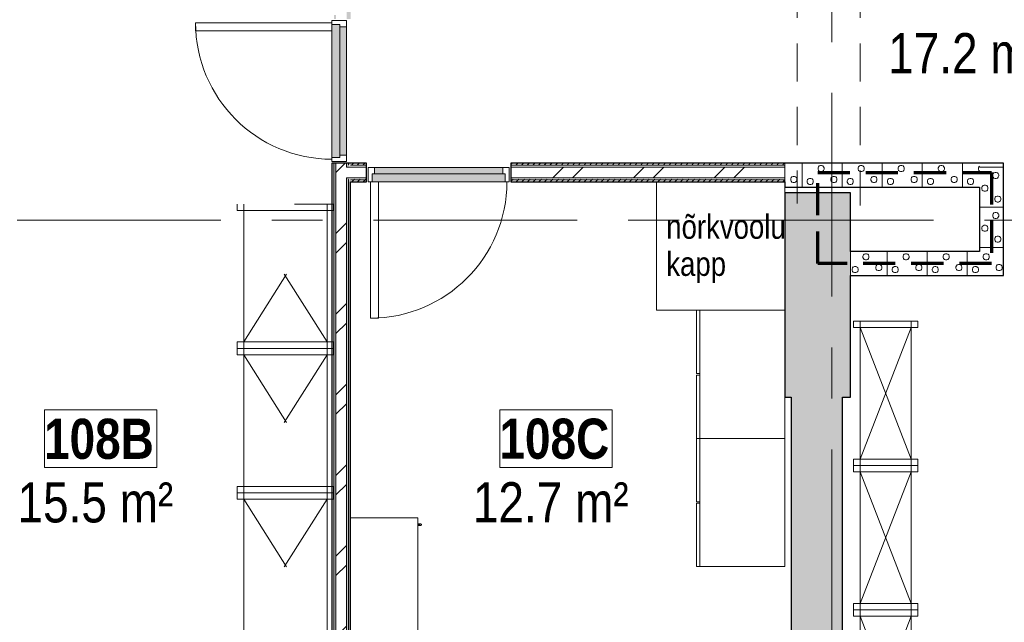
# Model space of a CAD drawing. Header units: millimetres. Extents: x -2180 to 91692, y -6418 to 21859.
# Tile 3 of 256: x 936 to 7075, y 1992 to 5750. Entities that reach past the tile are written whole.
import ezdxf

# ---------------------------------------------------------------- set-up
doc = ezdxf.new("R2010")
doc.units = ezdxf.units.MM
for name, pattern in [('EST_Dash_2_1_', [300, 200, -100]), ('Grid Line 1_2_', [2222.5, 1270, -317.5, 317.5, -317.5]), ('IMPORT-Dashed', [1000, 500, -500]), ('Overhead', [396.875, 238.125, -158.75])]:
    doc.linetypes.add(name, pattern=pattern)
for name, color, linetype, lineweight, true_color in [('_ hall', 9, 'Continuous', 9, 0x808080), ('_Beyond_-1', 7, 'Continuous', 9, 0xaaaaaa), ('AS_Standard_moobel-1', 7, 'Continuous', 9, 0xaaaaaa), ('Cut Pattern-1', 7, 'Continuous', 9, 0x787878), ('Doors-3', 7, 'Continuous', 9, 0x646464), ('ET-MÖB-20-1', 7, 'Continuous', 18, 0xb6aaaa), ('ET-SISUST_-15-1', 7, 'Continuous', 18, 0xb6aaaa), ('ET-SISUST_PEEN-05-1', 7, 'IMPORT-Dashed', 9, 0xb6aaaa), ('Furniture-1', 7, 'Continuous', 9, 0xb6aaaa), ('Furniture-2', 7, 'Continuous', 9, 0xaaaaaa), ('Furniture-3', 7, 'Continuous', 9, 0xd4d4d4), ('SMA_Tuletõkkesektsioon', 1, 'EST_Dash_2_1_', 70, 0xff0000)]:
    doc.layers.add(name, color=color, linetype=linetype, lineweight=lineweight, true_color=true_color)
for name, color, linetype, lineweight in [('_Overhead_', 7, 'Overhead', 9), ('Common Edges', 7, 'Continuous', 9), ('Cut Pattern-3', 7, 'Continuous', 9), ('Doors', 7, 'Continuous', 9), ('Doors-2', 7, 'Continuous', 18), ('Grids-1', 7, 'Grid Line 1_2_', 9), ('Plan Swing', 7, 'Continuous', 9), ('Room Tags', 7, 'Continuous', 9), ('Text Notes', 7, 'Continuous', 9), ('Walls-1', 7, 'Continuous', 25)]:
    doc.layers.add(name, color=color, linetype=linetype, lineweight=lineweight)
doc.styles.add('Swis721 Cn BT', font='swissc.ttf', dxfattribs={"height": 250})
doc.styles.add('Swis721 Cn BT_2', font='swissc.ttf', dxfattribs={"height": 150})
doc.styles.add('Swis721 Cn BT_B', font='swisscb.ttf', dxfattribs={"height": 250})
pattern_1 = [(45, (0, 0), (0, 35.35534), [25, -25])]
pattern_2 = [(45, (0, 0), (-251.447, 251.447), []), (45, (0, 381), (-251.447, 251.447), [])]

# ---------------------------------------------------------------- blocks, each defined once
blk = doc.blocks.new('SMA_D01_ 1-poolne - SU-P-05- 900x2100-1929733-1 Korruse  plaan')
at = {"layer": 'Doors-3'}
for points in [[(328.2, 58), (-415, 58), (-415, 8), (415, 8), (415, 58), (375, 58)], [(-253.5, 8), (-400, 8), (-400, -32), (400, -32), (400, 8), (328.2, 8)]]:
    blk.add_hatch(color=256, dxfattribs=at).paths.add_polyline_path(points, flags=0)
at = {"layer": 'Doors'}
for p, q in [((375, 58), (-415, 58)), ((-400, 8), (400, 8)), ((400, -32), (-400, -32))]:
    blk.add_line(p, q, dxfattribs=at)
at = {"layer": 'Doors-2'}
for p, q in [((425, 908), (375, 908)), ((375, 908), (375, 58)), ((425, 58), (425, 908)), ((-415, 58), (-440, 58)), ((-440, 58), (-440, -32)), ((-415, 8), (-415, 58)), ((-400, 8), (-415, 8)), ((-400, -32), (-400, 8)), ((375, 58), (425, 58)), ((415, 8), (400, 8)), ((400, 8), (400, -32)), ((415, 58), (415, 8)), ((440, 58), (425, 58)), ((440, -32), (440, 58)), ((-440, -32), (-400, -32)), ((400, -32), (440, -32))]:
    blk.add_line(p, q, dxfattribs=at)
at = {"layer": 'Plan Swing'}
blk.add_arc((425, 58), 850, 90, 180, dxfattribs=at)
blk = doc.blocks.new('Laoriiul 2 - 600x900 riiul_dwg_LR_1-993082-1 Korruse  plaan')
at = {"layer": 'ET-MÖB-20-1'}
for p, q in [((-260, -450), (-260, -410)), ((260, -410), (260, -450))]:
    blk.add_line(p, q, dxfattribs=at)
at = {"layer": 'ET-SISUST_-15-1'}
for p, q in [((-260, -450), (-260, 450)), ((260, 450), (260, -450)), ((-56, -450), (-300, -450))]:
    blk.add_line(p, q, dxfattribs=at)
at = {"layer": 'ET-SISUST_-15-1', "flags": 128}
for points in [[(-300, 410), (300, 410), (300, 450), (300, 410), (-300, 410), (-300, 450), (300, 450)], [(-300, -410), (-300, -450), (-56, -450)]]:
    blk.add_lwpolyline(points, dxfattribs=at)
blk.add_lwpolyline([(300, -450), (300, -410), (-300, -410), (300, -410)], close=True, dxfattribs=at)
at = {"layer": 'ET-SISUST_PEEN-05-1'}
for p, q in [((260, 410), (-260, -410)), ((-260, 410), (260, -410))]:
    blk.add_line(p, q, dxfattribs=at)
blk = doc.blocks.new('Laoriiul 2 - 600x900 riiul_dwg-993078-1 Korruse  plaan')
blk.add_blockref('Laoriiul 2 - 600x900 riiul_dwg_LR_1-993082-1 Korruse  plaan', (5374.4, -1037.2))
blk = doc.blocks.new('Laoriiul 2 - Laoriiul 2-V22-1 Korruse  plaan')
at = {"extrusion": (0, 0, -1), "zscale": -1, "rotation": 269.9999999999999}
blk.add_blockref('Laoriiul 2 - 600x900 riiul_dwg-993078-1 Korruse  plaan', (1036.2, 5372.9), dxfattribs=at)
blk = doc.blocks.new('Laoriiul 2 - Laoriiul 2-993149-1 Korruse  plaan')
at = {"rotation": 89.99999999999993}
blk.add_blockref('Laoriiul 2 - 600x900 riiul_dwg-993078-1 Korruse  plaan', (-1036.2, -5372.9), dxfattribs=at)
blk = doc.blocks.new('Laoriiul 1 - Laoriiul 1-995359-1 Korruse  plaan')
at = {"layer": '_Beyond_-1'}
for p, q in [((-450.4, -200), (-450.4, 200)), ((-450.4, 200), (-450.4, -200)), ((-410.4, 200), (-450.4, 200)), ((-410.4, 200), (-410.4, -200)), ((-410.4, -200), (-410.4, 200)), ((409.6, 200), (449.6, 200)), ((409.6, -200), (409.6, 200)), ((409.6, 200), (409.6, -200)), ((449.6, 200), (449.6, -200)), ((-450.4, 160), (449.6, 160)), ((-450.4, 160), (-410.4, 160)), ((409.6, 160), (-410.4, -160)), ((409.6, -160), (-410.4, 160)), ((449.6, -160), (-450.4, -160)), ((-410.4, -160), (-450.4, -160)), ((-410.4, -200), (-450.4, -200)), ((-450.4, -200), (-410.4, -200)), ((449.6, -200), (409.6, -200)), ((409.6, -200), (449.6, -200))]:
    blk.add_line(p, q, dxfattribs=at)
blk = doc.blocks.new('Laoriiul 1 - Laoriiul 1-992995-1 Korruse  plaan')
at = {"layer": '_Beyond_-1'}
for p, q in [((-450.4, 200), (-450.4, -200)), ((-410.4, 200), (-450.4, 200)), ((-450.4, 200), (-410.4, 200)), ((-450.4, -200), (-450.4, 200)), ((-410.4, -200), (-410.4, 200)), ((-410.4, 200), (-410.4, -200)), ((409.6, 200), (409.6, -200)), ((449.6, 200), (409.6, 200)), ((409.6, 200), (449.6, 200)), ((409.6, -200), (409.6, 200)), ((449.6, -200), (449.6, 200)), ((449.6, 160), (-450.4, 160)), ((-410.4, 160), (-450.4, 160)), ((409.6, -160), (-410.4, 160)), ((409.6, 160), (-410.4, -160)), ((-450.4, -160), (449.6, -160)), ((-450.4, -160), (-410.4, -160)), ((-410.4, -200), (-450.4, -200)), ((409.6, -200), (449.6, -200))]:
    blk.add_line(p, q, dxfattribs=at)
blk = doc.blocks.new('Standard 1200_SERIE SE411S - serie_3d -SE411S_dwg_SE411S-996500-1 Korruse  plaan')
at = {"layer": 'AS_Standard_moobel-1'}
for p, q in [((0, -1), (0, -420)), ((1201, -1), (1201, -420)), ((1201, -420), (0, -420)), ((1154, -420), (1154, -438)), ((1159, -433), (1159, -420)), ((1159, -420), (1159, -433)), ((1164, -438), (1164, -420))]:
    blk.add_line(p, q, dxfattribs=at)
for start, end in [(90, 270), (90, 270), (270, 90), (270, 90)]:
    blk.add_arc((1159, -438), 5, start, end, dxfattribs=at)
blk = doc.blocks.new('Standard 1200_SERIE SE411S - serie_3d -SE411S_dwg-996496-1 Korruse  plaan')
blk.add_blockref('Standard 1200_SERIE SE411S - serie_3d -SE411S_dwg_SE411S-996500-1 Korruse  plaan', (53925.2, 29870.6))
blk = doc.blocks.new('Standard 1200_SERIE SE411S - Standard 1200_SERIE SE411S-V32-1 Korruse  plaan')
at = {"layer": 'Furniture-3'}
for p, q in [((-599.4, 185), (-599.4, -235)), ((601.6, -235), (601.6, 185)), ((-599.4, -235), (601.6, -235))]:
    blk.add_line(p, q, dxfattribs=at)
blk.add_blockref('Standard 1200_SERIE SE411S - serie_3d -SE411S_dwg-996496-1 Korruse  plaan', (-54524.6, -29685.5))
blk = doc.blocks.new('Standard 550x800 riietekapp - Standard 550x800 riietekapp-1726173-1 Korruse  plaan')
at = {"layer": 'Furniture-3'}
for p, q in [((-5, 195), (-400, 195)), ((-400, 195), (-400, 176)), ((-5, 176), (-5, 195)), ((400, 195), (5, 195)), ((5, 195), (5, 176)), ((400, 176), (400, 195)), ((-400, 176), (-5, 176)), ((400, 175), (-400, 175)), ((-400, 175), (-400, -355)), ((5, 176), (400, 176)), ((400, -355), (400, 175)), ((-400, -355), (400, -355))]:
    blk.add_line(p, q, dxfattribs=at)
blk = doc.blocks.new('Standard 550x800 riietekapp - Standard 550x800 riietekapp-V122-1 Korruse  plaan')
at = {"layer": 'Furniture-3'}
for p, q in [((-5, 195), (-400, 195)), ((-400, 195), (-400, 176)), ((-5, 176), (-5, 195)), ((400, 195), (5, 195)), ((5, 195), (5, 176)), ((400, 176), (400, 195)), ((-400, 176), (-5, 176)), ((400, 175), (-400, 175)), ((-400, 175), (-400, -355)), ((5, 176), (400, 176)), ((400, -355), (400, 175)), ((-400, -355), (-144, -355))]:
    blk.add_line(p, q, dxfattribs=at)
blk = doc.blocks.new('1_0 Room Tag - 2_5mm Nr - m²-411648-1 Korruse  plaan')
at = {"layer": 'Room Tags'}
for p, q in [((3.5, 3.78), (-3.5, 3.78)), ((-3.5, 3.78), (-3.5, 0.18)), ((3.5, 3.78), (3.5, 0.18)), ((3.5, 0.18), (-3.5, 0.18))]:
    blk.add_line(p, q, dxfattribs=at)

msp = doc.modelspace()

# ---------------------------------------------------------------- hatches: boundary and pattern name
at = {"layer": 'Cut Pattern-1'}
h = msp.add_hatch(dxfattribs=at)
h.set_pattern_fill('FP_3', color=256, style=0, pattern_type=2)
h.set_pattern_definition(pattern_2)
h.paths.add_polyline_path([(2974.1, 100), (2974.1, 4855), (2908.1, 4855), (2908.1, 100), (2910.1, 100)], flags=0)
h.paths.add_polyline_path([(2974.1, 5755), (2974.1, 6358.3), (2908.1, 6358.3), (2908.1, 5755)], flags=0)
h.paths.add_polyline_path([(2974.1, 7258.3), (2973.1, 7358.3), (2908.1, 7358.3), (2908.1, 7258.3), (2973.1, 7258.3)], flags=0)
h = msp.add_hatch(dxfattribs=at)
h.set_pattern_fill('FP_3', color=256, style=0, pattern_type=2)
h.set_pattern_definition(pattern_2)
h.paths.add_polyline_path([(5707.1, 4764), (5707.1, 4830), (3999.1, 4830), (3999.1, 4764), (5177.1, 4764)], flags=0)
h.paths.add_polyline_path([(3099.1, 4764), (3099.1, 4830), (2974.1, 4830), (2974.1, 4764), (2999.1, 4764)], flags=0)
for points in [[(5745.6, 3395), (6117.1, 3395), (6117.1, 4670.9), (5707.1, 4670.9), (5707.6, 3395)], [(5745.6, 100), (6065.6, 100), (6065.6, 3395), (5745.6, 3395), (5745.6, 210)]]:
    msp.add_hatch(color=256, dxfattribs=at).paths.add_polyline_path(points, flags=0)
at = {"layer": 'Cut Pattern-3'}
h = msp.add_hatch(dxfattribs=at)
h.set_pattern_fill('FP_1', color=256, style=0, pattern_type=2)
h.set_pattern_definition(pattern_1)
h.paths.add_polyline_path([(2895.6, 100), (2908.1, 100), (2908.1, 4855), (2895.6, 4855), (2895.6, 184.2)], flags=0)
h.paths.add_polyline_path([(2895.6, 5755), (2908.1, 5755), (2908.1, 5780), (2895.6, 5780), (2895.6, 5767.5)], flags=0)
h.paths.add_polyline_path([(2908.1, 5846), (2908.1, 6358.3), (2895.6, 6358.3), (2895.6, 5846)], flags=0)
h.paths.add_polyline_path([(2895.6, 7258.3), (2908.1, 7258.3), (2908.1, 7358.3), (2895.6, 7358.3), (2895.6, 7352.1)], flags=0)
h = msp.add_hatch(dxfattribs=at)
h.set_pattern_fill('FP_1', color=256, style=0, pattern_type=2)
h.set_pattern_definition(pattern_1)
h.paths.add_polyline_path([(2974.1, 100), (2986.6, 100), (2986.6, 4764), (2974.1, 4764), (2974.1, 183.5)], flags=0)
h.paths.add_polyline_path([(2974.1, 4830), (2986.6, 4830), (2986.6, 4855), (2974.1, 4855), (2974.1, 4842.5)], flags=0)
h.paths.add_polyline_path([(2986.6, 5755), (2986.6, 6358.3), (2974.1, 6358.3), (2974.1, 5755)], flags=0)
h.paths.add_polyline_path([(2974.1, 7258.3), (2986.6, 7258.3), (2986.6, 7358.3), (2974.1, 7358.3)], flags=0)
h = msp.add_hatch(dxfattribs=at)
h.set_pattern_fill('FP_1', color=256, style=0, pattern_type=2)
h.set_pattern_definition(pattern_1)
h.paths.add_polyline_path([(2986.6, 100), (2999.1, 100), (2999.1, 4751.5), (2986.6, 4751.5), (2986.6, 183.3)], flags=0)
h.paths.add_polyline_path([(2986.6, 4842.5), (2999.1, 4842.5), (2999.1, 4855), (2986.6, 4855)], flags=0)
h.paths.add_polyline_path([(2986.6, 5755), (2999.1, 5755), (2999.1, 6358.3), (2986.6, 6358.3), (2986.6, 5780)], flags=0)
h.paths.add_polyline_path([(2999.1, 7258.3), (2999.1, 7358.3), (2986.6, 7358.3), (2986.6, 7258.3)], flags=0)
h = msp.add_hatch(dxfattribs=at)
h.set_pattern_fill('FP_1', color=256, style=0, pattern_type=2)
h.set_pattern_definition(pattern_1)
h.paths.add_polyline_path([(3999.1, 4842.5), (5707.1, 4842.5), (5707.1, 4855), (3999.1, 4855)], flags=0)
h.paths.add_polyline_path([(3099.1, 4842.5), (3099.1, 4855), (2999.1, 4855), (2999.1, 4842.5)], flags=0)
h = msp.add_hatch(dxfattribs=at)
h.set_pattern_fill('FP_29', color=256, angle=-135, style=0, pattern_type=2)
h.set_pattern_definition([(45, (6416.2, 4832.45), (-8e-13, 250), [7.07, -346.48]), (315, (6443.7, 4837.45), (-8e-13, 250), [7.07, -346.48]), (90, (6413.7, 4817.45), (-250, -8e-13), [7.5, -242.5]), (71.565, (6413.7, 4824.95), (0.0002, 250), [7.906, -782.664]), (288.435, (6448.7, 4832.45), (-0.0002, 250), [7.906, -782.664]), (270, (6451.2, 4824.95), (250, 8e-13), [7.5, -242.5]), (251.565, (6451.2, 4817.45), (0.0002, 250), [7.906, -782.664]), (225, (6448.7, 4809.95), (-8e-13, 250), [7.07, -346.48]), (161.565, (6428.7, 4802.45), (-999.9996, 250.001), [7.906, -782.664]), (135, (6421.2, 4804.95), (-8e-13, 250), [7.07, -346.48]), (108.435, (6416.2, 4809.95), (-0.0002, 250), [7.906, -782.664]), (180, (6436.2, 4802.45), (8e-13, -250), [7.5, -242.5]), (198.435, (6443.7, 4804.95), (-999.9996, -250.001), [7.906, -782.664]), (2e-13, (6361.2, 4759.95), (-8e-13, 250), [7.5, -242.5]), (90, (6346.2, 4737.45), (-250, -8e-13), [7.5, -242.5]), (71.565, (6346.2, 4744.95), (0.0002, 250), [7.906, -782.664]), (45, (6348.7, 4752.45), (-8e-13, 250), [7.07, -346.48]), (315, (6376.2, 4757.45), (-8e-13, 250), [7.07, -346.48]), (288.435, (6381.2, 4752.45), (-0.0002, 250), [7.906, -782.664]), (270, (6383.7, 4744.95), (250, 8e-13), [7.5, -242.5]), (251.565, (6383.7, 4737.45), (0.0002, 250), [7.906, -782.664]), (225, (6381.2, 4729.95), (-8e-13, 250), [7.07, -346.48]), (161.565, (6361.2, 4722.45), (-1000, 250.001), [7.906, -782.664]), (135, (6353.7, 4724.95), (-8e-13, 250), [7.07, -346.48]), (108.435, (6348.7, 4729.95), (-0.0002, 250), [7.906, -782.664]), (180, (6368.7, 4722.45), (8e-13, -250), [7.5, -242.5]), (198.435, (6376.2, 4724.95), (-1000, -250.001), [7.906, -782.664]), (18.435, (6353.7, 4757.45), (499.999, 250), [7.906, -782.664]), (341.565, (6368.7, 4759.95), (499.999, -250), [7.906, -782.664]), (2e-13, (6508.7, 4772.45), (-8e-13, 250), [7.5, -242.5]), (90, (6493.7, 4749.95), (-250, -8e-13), [7.5, -242.5]), (71.565, (6493.7, 4757.45), (0.0002, 250), [7.906, -782.664]), (45, (6496.2, 4764.95), (-8e-13, 250), [7.07, -346.48]), (315, (6523.7, 4769.95), (-8e-13, 250), [7.07, -346.48]), (288.435, (6528.7, 4764.95), (-0.0002, 250), [7.906, -782.664]), (270, (6531.2, 4757.45), (250, 8e-13), [7.5, -242.5]), (251.565, (6531.2, 4749.95), (0.0002, 250), [7.906, -782.664]), (225, (6528.7, 4742.45), (-8e-13, 250), [7.07, -346.48]), (161.565, (6508.7, 4734.95), (-999.9996, 250.001), [7.906, -782.664]), (135, (6501.2, 4737.45), (-8e-13, 250), [7.07, -346.48]), (108.435, (6496.2, 4742.45), (-0.0002, 250), [7.906, -782.664]), (180, (6516.2, 4734.95), (8e-13, -250), [7.5, -242.5]), (198.435, (6523.7, 4737.45), (-999.9996, -250.001), [7.906, -782.664]), (18.435, (6501.2, 4769.95), (499.999, 250), [7.906, -782.664]), (341.565, (6516.2, 4772.45), (499.999, -250), [7.906, -782.664]), (2e-13, (6428.7, 4839.95), (-8e-13, 250), [7.5, -242.5]), (18.435, (6421.2, 4837.45), (499.999, 250), [7.906, -782.664]), (341.565, (6436.2, 4839.95), (499.999, -250), [7.906, -782.664]), (2e-13, (6376.2, 4929.95), (-8e-13, 250), [7.5, -242.5]), (90, (6361.2, 4907.45), (-250, -8e-13), [7.5, -242.5]), (71.565, (6361.2, 4914.95), (0.0002, 250), [7.906, -782.664]), (45, (6363.7, 4922.45), (-8e-13, 250), [7.07, -346.48]), (315, (6391.2, 4927.45), (-8e-13, 250), [7.07, -346.48]), (288.435, (6396.2, 4922.45), (-0.0002, 250), [7.906, -782.664]), (270, (6398.7, 4914.95), (250, 8e-13), [7.5, -242.5]), (251.565, (6398.7, 4907.45), (0.0002, 250), [7.906, -782.664]), (225, (6396.2, 4899.95), (-8e-13, 250), [7.07, -346.48]), (161.565, (6376.2, 4892.45), (-1000, 250.001), [7.906, -782.664]), (135, (6368.7, 4894.95), (-8e-13, 250), [7.07, -346.48]), (108.435, (6363.7, 4899.95), (-0.0002, 250), [7.906, -782.664]), (180, (6383.7, 4892.45), (8e-13, -250), [7.5, -242.5]), (198.435, (6391.2, 4894.95), (-1000, -250.001), [7.906, -782.664]), (18.435, (6368.7, 4927.45), (499.999, 250), [7.906, -782.664]), (341.565, (6383.7, 4929.95), (499.999, -250), [7.906, -782.664]), (2e-13, (6483.7, 4909.95), (-8e-13, 250), [7.5, -242.5]), (90, (6468.7, 4887.45), (-250, -8e-13), [7.5, -242.5]), (71.565, (6468.7, 4894.95), (0.0002, 250), [7.906, -782.664]), (45, (6471.2, 4902.45), (-8e-13, 250), [7.07, -346.48]), (315, (6498.7, 4907.45), (-8e-13, 250), [7.07, -346.48]), (288.435, (6503.7, 4902.45), (-0.0002, 250), [7.906, -782.664]), (270, (6506.2, 4894.95), (250, 8e-13), [7.5, -242.5]), (251.565, (6506.2, 4887.45), (0.0002, 250), [7.906, -782.664]), (225, (6503.7, 4879.95), (-8e-13, 250), [7.07, -346.48]), (161.565, (6483.7, 4872.45), (-999.9996, 250.001), [7.906, -782.664]), (135, (6476.2, 4874.95), (-8e-13, 250), [7.07, -346.48]), (108.435, (6471.2, 4879.95), (-0.0002, 250), [7.906, -782.664]), (180, (6491.2, 4872.45), (8e-13, -250), [7.5, -242.5]), (198.435, (6498.7, 4874.95), (-999.9996, -250.001), [7.906, -782.664]), (18.435, (6476.2, 4907.45), (499.999, 250), [7.906, -782.664]), (341.565, (6491.2, 4909.95), (499.999, -250), [7.906, -782.664]), (90, (6313.7, 4704.95), (-250, -8e-13), [])])
h.paths.add_polyline_path([(6117.1, 4705), (6920.3, 4705), (6920.3, 4855), (5707.1, 4855), (5707.6, 4705)], flags=0)
h = msp.add_hatch(dxfattribs=at)
h.set_pattern_fill('FP_28', color=256, angle=225, style=0, pattern_type=2)
h.set_pattern_definition([(135, (6942.84, 4682.45), (-250, 3e-13), [7.07, -346.48]), (45, (6937.84, 4709.95), (-250, 2e-13), [7.07, -346.48]), (180, (6957.84, 4679.95), (-3e-13, -250), [7.5, -242.5]), (161.565, (6950.345, 4679.95), (-250, 0.0002), [7.906, -782.664]), (18.435, (6942.845, 4714.95), (-250, -0.0002), [7.906, -782.664]), (360, (6950.34, 4717.45), (2e-13, 250), [7.5, -242.5]), (341.565, (6957.844, 4717.45), (-250, 0.0002), [7.906, -782.664]), (315, (6965.34, 4714.95), (-250, 2e-13), [7.07, -346.48]), (251.565, (6972.844, 4694.95), (-250, -1000), [7.906, -782.664]), (225, (6970.34, 4687.45), (-250, 2e-13), [7.07, -346.48]), (198.435, (6965.345, 4682.45), (-250, -0.0002), [7.906, -782.664]), (270, (6972.84, 4702.45), (250, -2e-13), [7.5, -242.5]), (288.435, (6970.345, 4709.95), (250.001, -1000), [7.906, -782.664]), (90, (7015.34, 4627.45), (-250, 2e-13), [7.5, -242.5]), (180, (7037.84, 4612.45), (-3e-13, -250), [7.5, -242.5]), (161.565, (7030.344, 4612.45), (-250, 0.0002), [7.906, -782.664]), (135, (7022.84, 4614.95), (-250, 3e-13), [7.07, -346.48]), (45, (7017.84, 4642.45), (-250, 2e-13), [7.07, -346.48]), (18.435, (7022.845, 4647.45), (-250, -0.0002), [7.906, -782.664]), (360, (7030.34, 4649.95), (2e-13, 250), [7.5, -242.5]), (341.565, (7037.844, 4649.95), (-250, 0.0002), [7.906, -782.664]), (315, (7045.34, 4647.45), (-250, 2e-13), [7.07, -346.48]), (251.565, (7052.844, 4627.45), (-250, -1000), [7.906, -782.664]), (225, (7050.34, 4619.95), (-250, 2e-13), [7.07, -346.48]), (198.435, (7045.345, 4614.95), (-250, -0.0002), [7.906, -782.664]), (270, (7052.84, 4634.95), (250, -2e-13), [7.5, -242.5]), (288.435, (7050.345, 4642.45), (250, -1000), [7.906, -782.664]), (108.435, (7017.845, 4619.95), (-250, 500), [7.906, -782.664]), (71.565, (7015.345, 4634.95), (250, 500), [7.906, -782.664]), (90, (7002.84, 4774.95), (-250, 2e-13), [7.5, -242.5]), (180, (7025.34, 4759.95), (-3e-13, -250), [7.5, -242.5]), (161.565, (7017.845, 4759.95), (-250, 0.0002), [7.906, -782.664]), (135, (7010.34, 4762.45), (-250, 3e-13), [7.07, -346.48]), (45, (7005.34, 4789.95), (-250, 2e-13), [7.07, -346.48]), (18.435, (7010.344, 4794.95), (-250, -0.0002), [7.906, -782.664]), (360, (7017.84, 4797.45), (2e-13, 250), [7.5, -242.5]), (341.565, (7025.345, 4797.45), (-250, 0.0002), [7.906, -782.664]), (315, (7032.84, 4794.95), (-250, 2e-13), [7.07, -346.48]), (251.565, (7040.344, 4774.95), (-250.001, -1000), [7.906, -782.664]), (225, (7037.84, 4767.45), (-250, 2e-13), [7.07, -346.48]), (198.435, (7032.844, 4762.45), (-250, -0.0002), [7.906, -782.664]), (270, (7040.34, 4782.45), (250, -2e-13), [7.5, -242.5]), (288.435, (7037.844, 4789.95), (250.001, -1000), [7.906, -782.664]), (108.435, (7005.344, 4767.45), (-250, 499.999), [7.906, -782.664]), (71.565, (7002.845, 4782.45), (250, 499.999), [7.906, -782.664]), (90, (6935.35, 4694.95), (-250, 2e-13), [7.5, -242.5]), (108.435, (6937.845, 4687.45), (-250, 499.999), [7.906, -782.664]), (71.565, (6935.344, 4702.45), (250, 499.999), [7.906, -782.664]), (90, (6845.34, 4642.45), (-250, 2e-13), [7.5, -242.5]), (180, (6867.84, 4627.45), (-3e-13, -250), [7.5, -242.5]), (161.565, (6860.344, 4627.45), (-250, 0.0002), [7.906, -782.664]), (135, (6852.84, 4629.95), (-250, 3e-13), [7.07, -346.48]), (45, (6847.84, 4657.45), (-250, 2e-13), [7.07, -346.48]), (18.435, (6852.844, 4662.45), (-250, -0.0002), [7.906, -782.664]), (360, (6860.34, 4664.95), (2e-13, 250), [7.5, -242.5]), (341.565, (6867.845, 4664.95), (-250, 0.0002), [7.906, -782.664]), (315, (6875.34, 4662.45), (-250, 2e-13), [7.07, -346.48]), (251.565, (6882.844, 4642.45), (-250, -1000), [7.906, -782.664]), (225, (6880.34, 4634.95), (-250, 2e-13), [7.07, -346.48]), (198.435, (6875.344, 4629.95), (-250, -0.0002), [7.906, -782.664]), (270, (6882.84, 4649.95), (250, -2e-13), [7.5, -242.5]), (288.435, (6880.344, 4657.45), (250, -1000), [7.906, -782.664]), (108.435, (6847.844, 4634.95), (-250, 499.999), [7.906, -782.664]), (71.565, (6845.344, 4649.95), (250, 499.999), [7.906, -782.664]), (90, (6865.34, 4749.95), (-250, 2e-13), [7.5, -242.5]), (180, (6887.84, 4734.95), (-3e-13, -250), [7.5, -242.5]), (161.565, (6880.345, 4734.95), (-250, 0.0002), [7.906, -782.664]), (135, (6872.84, 4737.45), (-250, 3e-13), [7.07, -346.48]), (45, (6867.84, 4764.95), (-250, 2e-13), [7.07, -346.48]), (18.435, (6872.845, 4769.95), (-250, -0.0002), [7.906, -782.664]), (360, (6880.34, 4772.45), (2e-13, 250), [7.5, -242.5]), (341.565, (6887.844, 4772.45), (-250, 0.0002), [7.906, -782.664]), (315, (6895.34, 4769.95), (-250, 2e-13), [7.07, -346.48]), (251.565, (6902.844, 4749.95), (-250.001, -1000), [7.906, -782.664]), (225, (6900.34, 4742.45), (-250, 2e-13), [7.07, -346.48]), (198.435, (6895.344, 4737.45), (-250, -0.0002), [7.906, -782.664]), (270, (6902.84, 4757.45), (250, -2e-13), [7.5, -242.5]), (288.435, (6900.345, 4764.95), (250.001, -1000), [7.906, -782.664]), (108.435, (6867.84, 4742.45), (-250, 499.999), [7.906, -782.664]), (71.565, (6865.344, 4757.45), (250, 499.999), [7.906, -782.664]), (180, (7070.34, 4579.95), (-3e-13, -250), [])])
h.paths.add_polyline_path([(7070.3, 4305), (7070.3, 4855), (6920.3, 4855), (6920.3, 4305)], flags=0)
h = msp.add_hatch(dxfattribs=at)
h.set_pattern_fill('FP_1', color=256, style=0, pattern_type=2)
h.set_pattern_definition(pattern_1)
h.paths.add_polyline_path([(5707.1, 4751.5), (5707.1, 4764), (3999.1, 4764), (3999.1, 4751.5), (5540.4, 4751.5)], flags=0)
h.paths.add_polyline_path([(2999.1, 4751.5), (3099.1, 4751.5), (3099.1, 4764), (2986.6, 4764), (2986.6, 4751.5)], flags=0)
h = msp.add_hatch(dxfattribs=at)
h.set_pattern_fill('FP_1', color=256, style=0, pattern_type=2)
h.set_pattern_definition(pattern_1)
h.paths.add_polyline_path([(3999.1, 4739), (5707.1, 4739), (5707.1, 4751.5), (3999.1, 4751.5)], flags=0)
h.paths.add_polyline_path([(2999.1, 4739), (3099.1, 4739), (3099.1, 4751.5), (2999.1, 4751.5)], flags=0)
h = msp.add_hatch(dxfattribs=at)
h.set_pattern_fill('FP_27', color=256, angle=225, style=0, pattern_type=2)
h.set_pattern_definition([(45, (6696.2, 4282.45), (9e-13, 250), [7.07, -346.48]), (315, (6723.7, 4287.45), (9e-13, 250), [7.07, -346.48]), (90, (6693.7, 4267.45), (-250, 9e-13), [7.5, -242.5]), (71.565, (6693.7, 4274.95), (0.0002, 250), [7.906, -782.664]), (288.435, (6728.7, 4282.45), (-0.0002, 250), [7.906, -782.664]), (270, (6731.2, 4274.95), (250, -9e-13), [7.5, -242.5]), (251.565, (6731.2, 4267.45), (0.0002, 250), [7.906, -782.664]), (225, (6728.7, 4259.95), (9e-13, 250), [7.07, -346.48]), (161.565, (6708.7, 4252.45), (-1000, 250.001), [7.906, -782.664]), (135, (6701.2, 4254.95), (9e-13, 250), [7.07, -346.48]), (108.435, (6696.2, 4259.95), (-0.0002, 250), [7.906, -782.664]), (180, (6716.2, 4252.45), (-9e-13, -250), [7.5, -242.5]), (198.435, (6723.7, 4254.95), (-1000, -250.001), [7.906, -782.664]), (360, (6641.2, 4209.95), (9e-13, 250), [7.5, -242.5]), (90, (6626.2, 4187.45), (-250, 9e-13), [7.5, -242.5]), (71.565, (6626.2, 4194.95), (0.0002, 250), [7.906, -782.664]), (45, (6628.7, 4202.45), (9e-13, 250), [7.07, -346.48]), (315, (6656.2, 4207.45), (9e-13, 250), [7.07, -346.48]), (288.435, (6661.2, 4202.45), (-0.0002, 250), [7.906, -782.664]), (270, (6663.7, 4194.95), (250, -9e-13), [7.5, -242.5]), (251.565, (6663.7, 4187.45), (0.0002, 250), [7.906, -782.664]), (225, (6661.2, 4179.95), (9e-13, 250), [7.07, -346.48]), (161.565, (6641.2, 4172.45), (-1000, 250.001), [7.906, -782.664]), (135, (6633.7, 4174.95), (9e-13, 250), [7.07, -346.48]), (108.435, (6628.7, 4179.95), (-0.0002, 250), [7.906, -782.664]), (180, (6648.7, 4172.45), (-9e-13, -250), [7.5, -242.5]), (198.435, (6656.2, 4174.95), (-1000, -250.001), [7.906, -782.664]), (18.435, (6633.7, 4207.45), (499.999, 250), [7.906, -782.664]), (341.565, (6648.7, 4209.95), (499.999, -250), [7.906, -782.664]), (360, (6788.7, 4222.45), (9e-13, 250), [7.5, -242.5]), (90, (6773.7, 4199.95), (-250, 9e-13), [7.5, -242.5]), (71.565, (6773.7, 4207.45), (0.0002, 250), [7.906, -782.664]), (45, (6776.2, 4214.95), (9e-13, 250), [7.07, -346.48]), (315, (6803.7, 4219.95), (9e-13, 250), [7.07, -346.48]), (288.435, (6808.7, 4214.95), (-0.0002, 250), [7.906, -782.664]), (270, (6811.2, 4207.45), (250, -9e-13), [7.5, -242.5]), (251.565, (6811.2, 4199.95), (0.0002, 250), [7.906, -782.664]), (225, (6808.7, 4192.45), (9e-13, 250), [7.07, -346.48]), (161.565, (6788.7, 4184.95), (-1000, 250.001), [7.906, -782.664]), (135, (6781.2, 4187.45), (9e-13, 250), [7.07, -346.48]), (108.435, (6776.2, 4192.45), (-0.0002, 250), [7.906, -782.664]), (180, (6796.2, 4184.95), (-9e-13, -250), [7.5, -242.5]), (198.435, (6803.7, 4187.45), (-1000, -250.001), [7.906, -782.664]), (18.435, (6781.2, 4219.95), (499.999, 250), [7.906, -782.664]), (341.565, (6796.2, 4222.45), (499.999, -250), [7.906, -782.664]), (360, (6708.7, 4289.95), (9e-13, 250), [7.5, -242.5]), (18.435, (6701.2, 4287.45), (499.999, 250), [7.906, -782.664]), (341.565, (6716.2, 4289.95), (499.999, -250), [7.906, -782.664]), (360, (6656.2, 4379.95), (9e-13, 250), [7.5, -242.5]), (90, (6641.2, 4357.45), (-250, 9e-13), [7.5, -242.5]), (71.565, (6641.2, 4364.95), (0.0002, 250), [7.906, -782.664]), (45, (6643.7, 4372.45), (9e-13, 250), [7.07, -346.48]), (315, (6671.2, 4377.45), (9e-13, 250), [7.07, -346.48]), (288.435, (6676.2, 4372.45), (-0.0002, 250), [7.906, -782.664]), (270, (6678.7, 4364.95), (250, -9e-13), [7.5, -242.5]), (251.565, (6678.7, 4357.45), (0.0002, 250), [7.906, -782.664]), (225, (6676.2, 4349.95), (9e-13, 250), [7.07, -346.48]), (161.565, (6656.2, 4342.45), (-1000, 250.001), [7.906, -782.664]), (135, (6648.7, 4344.95), (9e-13, 250), [7.07, -346.48]), (108.435, (6643.7, 4349.95), (-0.0002, 250), [7.906, -782.664]), (180, (6663.7, 4342.45), (-9e-13, -250), [7.5, -242.5]), (198.435, (6671.2, 4344.95), (-1000, -250.001), [7.906, -782.664]), (18.435, (6648.7, 4377.45), (499.999, 250), [7.906, -782.664]), (341.565, (6663.7, 4379.95), (499.999, -250), [7.906, -782.664]), (360, (6763.7, 4359.95), (9e-13, 250), [7.5, -242.5]), (90, (6748.7, 4337.45), (-250, 9e-13), [7.5, -242.5]), (71.565, (6748.7, 4344.95), (0.0002, 250), [7.906, -782.664]), (45, (6751.2, 4352.45), (9e-13, 250), [7.07, -346.48]), (315, (6778.7, 4357.45), (9e-13, 250), [7.07, -346.48]), (288.435, (6783.7, 4352.45), (-0.0002, 250), [7.906, -782.664]), (270, (6786.2, 4344.95), (250, -9e-13), [7.5, -242.5]), (251.565, (6786.2, 4337.45), (0.0002, 250), [7.906, -782.664]), (225, (6783.7, 4329.95), (9e-13, 250), [7.07, -346.48]), (161.565, (6763.7, 4322.45), (-1000, 250.001), [7.906, -782.664]), (135, (6756.2, 4324.95), (9e-13, 250), [7.07, -346.48]), (108.435, (6751.2, 4329.95), (-0.0002, 250), [7.906, -782.664]), (180, (6771.2, 4322.45), (-9e-13, -250), [7.5, -242.5]), (198.435, (6778.7, 4324.95), (-1000, -250.001), [7.906, -782.664]), (18.435, (6756.2, 4357.45), (499.999, 250), [7.906, -782.664]), (341.565, (6771.2, 4359.95), (499.999, -250), [7.906, -782.664]), (90, (6593.7, 4154.95), (-250, 9e-13), [])])
h.paths.add_polyline_path([(6117.1, 4155), (7070.3, 4155), (7070.3, 4305), (6117.1, 4305)], flags=0)

# ---------------------------------------------------------------- linework, layer by layer
at = {"layer": '_ hall'}
for p, q in [((5707.1, 4739), (4907.1, 4739)), ((4907.1, 4739), (4907.1, 3939)), ((5707.1, 3939), (5707.1, 4739)), ((4907.1, 3939), (5707.1, 3939))]:
    msp.add_line(p, q, dxfattribs=at)
at = {"layer": '_Overhead_'}
for p, q in [((5783.7, 7190), (5783.7, 4604)), ((6175.6, 7190), (6175.6, 4590.8))]:
    msp.add_line(p, q, dxfattribs=at)
at = {"layer": 'Common Edges'}
for p, q in [((2895.6, 4855), (2895.6, 100)), ((2908.1, 4855), (2908.1, 100)), ((2974.1, 4855), (2974.1, 4830)), ((2986.6, 4855), (2986.6, 4842.5)), ((5707.1, 4739), (5707.1, 4855)), ((3099.1, 4830), (2974.1, 4830)), ((3099.1, 4842.5), (2999.1, 4842.5)), ((5707.1, 4842.5), (3999.1, 4842.5)), ((5707.1, 4830), (3999.1, 4830)), ((2974.1, 4764), (2974.1, 100)), ((3099.1, 4764), (2974.1, 4764)), ((2986.6, 4751.5), (2986.6, 100)), ((3099.1, 4751.5), (2999.1, 4751.5)), ((5707.1, 4764), (3999.1, 4764)), ((5707.1, 4751.5), (3999.1, 4751.5)), ((6117.1, 4305), (6117.1, 4155))]:
    msp.add_line(p, q, dxfattribs=at)
at = {"layer": 'Grids-1'}
for p, q in [((6000, 18627.8), (6000, 1154.9)), ((919.8, 4500), (34984.4, 4500))]:
    msp.add_line(p, q, dxfattribs=at)
at = {"layer": 'SMA_Tuletõkkesektsioon'}
for p, q in [((5912.1, 4796.7), (6995.3, 4796.7)), ((5912.1, 4230), (5912.1, 4796.7)), ((6995.3, 4796.7), (6995.3, 4230)), ((6995.3, 4230), (5912.1, 4230))]:
    msp.add_line(p, q, dxfattribs=at)
at = {"layer": 'Walls-1'}
for p, q in [((3099.1, 4855), (2883.1, 4855)), ((2883.1, 4855), (2883.1, 100)), ((3099.1, 4739), (3099.1, 4855)), ((7070.3, 4855), (3999.1, 4855)), ((3999.1, 4855), (3999.1, 4739)), ((7070.3, 4155), (7070.3, 4855)), ((2999.1, 100), (2999.1, 4739)), ((2999.1, 4739), (3099.1, 4739)), ((3999.1, 4739), (5707.1, 4739)), ((5707.1, 4739), (5707.1, 4705)), ((5707.1, 4705), (6920.3, 4705)), ((5707.1, 4670.9), (5707.1, 3395)), ((6117.1, 4670.9), (5707.1, 4670.9)), ((6117.1, 4305), (6117.1, 4670.9)), ((6920.3, 4705), (6920.3, 4305)), ((6920.3, 4305), (6117.1, 4305)), ((6117.1, 4155), (7070.3, 4155)), ((6117.1, 3395), (6117.1, 4155)), ((5707.1, 3395), (5745.6, 3395)), ((5745.6, 3395), (5745.6, -451)), ((6065.6, 100), (6065.6, 3395)), ((6065.6, 3395), (6117.1, 3395))]:
    msp.add_line(p, q, dxfattribs=at)

# ---------------------------------------------------------------- block references
at = {"layer": 'Doors'}
for p, rotation in [((2941.1, 5305), 89.99999999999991), ((3549.1, 4797), 180)]:
    msp.add_blockref('SMA_D01_ 1-poolne - SU-P-05- 900x2100-1929733-1 Korruse  plaan', p, dxfattribs=dict(at, rotation=rotation))
at = {"layer": 'Furniture-1'}
for name, p, rotation in [('Laoriiul 2 - Laoriiul 2-993149-1 Korruse  plaan', (2594.5, 4149.1), 90.00000000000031), ('Laoriiul 2 - Laoriiul 2-V22-1 Korruse  plaan', (2594.5, 3250.9), 270.0000000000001), ('Laoriiul 2 - Laoriiul 2-V22-1 Korruse  plaan', (2594.5, 2350.9), 270.0000000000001)]:
    msp.add_blockref(name, p, dxfattribs=dict(at, rotation=rotation))
at = {"layer": 'Furniture-2'}
for name, p, rotation in [('Laoriiul 1 - Laoriiul 1-995359-1 Korruse  plaan', (6335.6, 3419.5), 269.9999999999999), ('Laoriiul 1 - Laoriiul 1-992995-1 Korruse  plaan', (6335.6, 2520.4), 89.9999999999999), ('Standard 1200_SERIE SE411S - Standard 1200_SERIE SE411S-V32-1 Korruse  plaan', (3184.1, 2041), 89.9999999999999), ('Laoriiul 1 - Laoriiul 1-995359-1 Korruse  plaan', (6335.6, 1619.5), 269.9999999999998)]:
    msp.add_blockref(name, p, dxfattribs=dict(at, rotation=rotation))
at = {"layer": 'Furniture-3', "rotation": 90.00000000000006}
for name, p in [('Standard 550x800 riietekapp - Standard 550x800 riietekapp-V122-1 Korruse  plaan', (5352.1, 3539)), ('Standard 550x800 riietekapp - Standard 550x800 riietekapp-1726173-1 Korruse  plaan', (5352.1, 2739))]:
    msp.add_blockref(name, p, dxfattribs=at)
at = {"layer": 'Room Tags', "xscale": 99.99999999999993, "yscale": 99.99999999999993, "zscale": 99.99999999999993}
for p in [(1440.3, 2938.7), (4279.5, 2939.5)]:
    msp.add_blockref('1_0 Room Tag - 2_5mm Nr - m²-411648-1 Korruse  plaan', p, dxfattribs=at)

# ---------------------------------------------------------------- texts
at = {"layer": 'Room Tags', "char_height": 250, "attachment_point": 1}
for s, insert, width, style in [('17.2 m²', (6351.4, 5666.2), 1250.632, 'Swis721 Cn BT'), ('108B', (1088.1, 3261.3), 849.789, 'Swis721 Cn BT_B'), ('108C', (3927.4, 3262), 849.789, 'Swis721 Cn BT_B'), ('15.5 m²', (922.6, 2864.8), 1250.632, 'Swis721 Cn BT'), ('12.7 m²', (3761.9, 2865.5), 1250.632, 'Swis721 Cn BT')]:
    msp.add_mtext(s, dxfattribs=dict(at, insert=insert, width=width, style=style))
at = {"layer": 'Text Notes', "char_height": 150, "attachment_point": 1, "style": 'Swis721 Cn BT_2'}
for s, insert, width in [('nõrkvoolu', (4967.6, 4533.8), 865.822), ('kapp', (4967.6, 4302.3), 424.894)]:
    msp.add_mtext(s, dxfattribs=dict(at, insert=insert, width=width))

doc.saveas('drawing.dxf')
